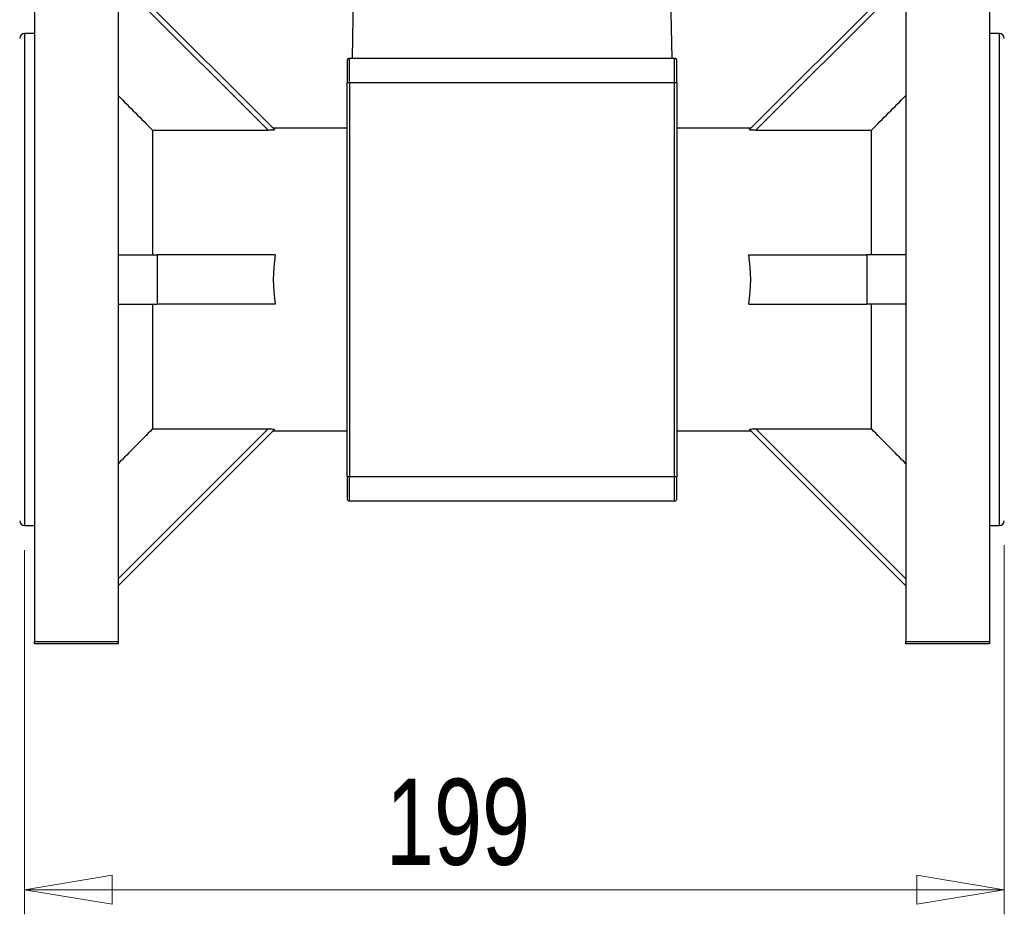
# Model space of a CAD drawing. Header units: millimetres. Extents: x 15 to 415, y 5 to 292.
# Tile 12 of 30: x 175 to 215, y 133 to 169. Entities that reach past the tile are written whole.
import ezdxf

# ---------------------------------------------------------------- set-up
doc = ezdxf.new("R2010")
doc.units = ezdxf.units.MM
doc.styles.add('SLDTEXTSTYLE0', font='TXT', dxfattribs={"width": 0.75})
doc.dimstyles.new('SLDDIMSTYLE0', dxfattribs={"dimtxt": 3.5, "dimasz": 3.556, "dimexe": 0, "dimexo": 0.0625, "dimgap": 0.875, "dimtad": 1, "dimlfac": 5, "dimrnd": 1e-09, "dimzin": 12, "dimdsep": 46, "dimtxsty": 'SLDTEXTSTYLE0', "dimblk1": 'CLOSED', "dimblk2": 'CLOSED', "dimsah": 1, "dimcen": 0.09, "dimadec": 0, "dimazin": 3, "dimtfac": 1, "dimtofl": 0, "dimtmove": 0, "dimatfit": 3, "dimldrblk": 'CLOSED', "dimfxl": 0, "dimfrac": 2, "dimtolj": 1, "dimtzin": 12, "dimarcsym": 0})
doc.dimstyles.new('SLDDIMSTYLE1', dxfattribs={"dimtxt": 3.5, "dimasz": 3.556, "dimexe": 0, "dimexo": 0.0625, "dimgap": 0.875, "dimtad": 1, "dimdec": 0, "dimlfac": 5, "dimrnd": 1e-09, "dimzin": 12, "dimdsep": 46, "dimtxsty": 'SLDTEXTSTYLE0', "dimblk1": 'CLOSED', "dimblk2": 'CLOSED', "dimsah": 1, "dimcen": 0.09, "dimadec": 0, "dimazin": 3, "dimtfac": 1, "dimtofl": 0, "dimtmove": 0, "dimatfit": 3, "dimldrblk": 'CLOSED', "dimfxl": 0, "dimfrac": 2, "dimtolj": 1, "dimtzin": 12, "dimarcsym": 0})
doc.dimstyles.new('SLDDIMSTYLE2', dxfattribs={"dimtxt": 3.5, "dimasz": 3.556, "dimexe": 0, "dimexo": 0.0625, "dimgap": 0.875, "dimtad": 1, "dimdec": 0, "dimlfac": 5, "dimrnd": 1e-09, "dimzin": 12, "dimdsep": 46, "dimtxsty": 'SLDTEXTSTYLE0', "dimblk1": 'CLOSED', "dimblk2": 'CLOSED', "dimsah": 1, "dimcen": 0.09, "dimadec": 0, "dimazin": 3, "dimtfac": 1, "dimtdec": 0, "dimtofl": 0, "dimtmove": 0, "dimatfit": 3, "dimldrblk": 'CLOSED', "dimfxl": 0, "dimfrac": 2, "dimtolj": 1, "dimtzin": 12, "dimarcsym": 0})

# ---------------------------------------------------------------- blocks, each defined once
blk = doc.blocks.new('_Closed')
at = {"color": 0, "linetype": 'ByBlock', "lineweight": -2}
for p, q in [((-1, 0.166667), (0, 0)), ((-1, 0.166667), (-1, -0.166667)), ((0, 0), (-1, -0.166667)), ((0, 0), (-1, 0))]:
    blk.add_line(p, q, dxfattribs=at)
blk = doc.blocks.new('_D')
at = {"color": 7, "linetype": 'Continuous', "lineweight": 18}
for p, q in [((215.286, 147.762), (215.286, 132.762)), ((175.486, 147.562), (175.486, 132.762)), ((175.486, 133.762), (215.286, 133.762))]:
    blk.add_line(p, q, dxfattribs=at)
at = {"color": 7, "linetype": 'Continuous', "lineweight": 18, "xscale": 3.556, "yscale": 3.556, "rotation": 180.0000000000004}
blk.add_blockref('_Closed', (175.486, 133.762), dxfattribs=at)
at = {"color": 7, "linetype": 'Continuous', "lineweight": 18, "xscale": 3.556, "yscale": 3.556}
blk.add_blockref('_Closed', (215.286, 133.762), dxfattribs=at)
at = {"color": 7, "linetype": 'Continuous', "lineweight": 18, "insert": (190.163, 138.273), "char_height": 3.5, "attachment_point": 1, "style": 'SLDTEXTSTYLE0'}
blk.add_mtext('199', dxfattribs=at)
blk = doc.blocks.new('_D_1')
at = {"color": 7, "linetype": 'Continuous', "lineweight": 18}
for p, q in [((174.886, 173.275), (164.286, 173.275)), ((165.286, 143.848), (165.286, 173.275)), ((174.886, 143.848), (164.286, 143.848))]:
    blk.add_line(p, q, dxfattribs=at)
at = {"color": 7, "linetype": 'Continuous', "lineweight": 18, "xscale": 3.556, "yscale": 3.556}
for p, rotation in [((165.286, 173.275), 90.0000000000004), ((165.286, 143.848), 270.0000000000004)]:
    blk.add_blockref('_Closed', p, dxfattribs=dict(at, rotation=rotation))
at = {"color": 7, "linetype": 'Continuous', "lineweight": 18, "insert": (160.774, 155.435), "char_height": 3.5, "attachment_point": 1, "rotation": 90, "style": 'SLDTEXTSTYLE0'}
blk.add_mtext('147', dxfattribs=at)
blk = doc.blocks.new('_D_2')
at = {"color": 7, "linetype": 'Continuous', "lineweight": 18}
for p, q in [((193.762, 189.204), (158.286, 189.204)), ((159.286, 143.848), (159.286, 189.204)), ((174.886, 143.848), (158.286, 143.848))]:
    blk.add_line(p, q, dxfattribs=at)
at = {"color": 7, "linetype": 'Continuous', "lineweight": 18, "xscale": 3.556, "yscale": 3.556}
for p, rotation in [((159.286, 189.204), 90.0000000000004), ((159.286, 143.848), 270.0000000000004)]:
    blk.add_blockref('_Closed', p, dxfattribs=dict(at, rotation=rotation))
at = {"color": 7, "linetype": 'Continuous', "lineweight": 18, "insert": (154.774, 161.152), "char_height": 3.5, "attachment_point": 1, "rotation": 90, "style": 'SLDTEXTSTYLE0'}
blk.add_mtext('227', dxfattribs=at)

msp = doc.modelspace()

# ---------------------------------------------------------------- linework, layer by layer
at = {"color": 7, "linetype": 'Continuous', "lineweight": 25}
for p, q in [((175.8858, 173.2751), (175.8858, 143.8483)), ((179.2858, 173.2751), (179.2858, 143.8483)), ((211.2858, 173.2751), (211.2858, 143.8483)), ((214.6858, 173.2751), (214.6858, 143.8483)), ((179.2858, 171.0117), (185.638, 164.6595)), ((204.9335, 164.6595), (211.2858, 171.0117)), ((185.3848, 164.6299), (179.2858, 170.7289)), ((188.838, 170.5557), (188.7858, 167.5617)), ((201.7858, 167.5617), (201.7335, 170.5557)), ((211.2858, 170.7289), (205.1868, 164.6299)), ((175.8858, 168.5617), (175.4858, 168.5617)), ((215.0858, 168.5617), (214.6858, 168.5617)), ((188.5858, 167.4617), (188.5858, 166.5617)), ((188.6858, 166.5617), (188.6858, 167.5617)), ((188.6858, 167.5617), (201.8858, 167.5617)), ((201.8858, 166.5617), (201.8858, 167.5617)), ((201.9858, 166.5617), (201.9858, 167.4617)), ((188.5858, 150.5617), (188.5858, 166.5617)), ((188.6858, 166.5617), (188.5858, 166.5617)), ((188.6858, 166.5617), (188.6858, 150.5617)), ((201.8858, 166.5617), (188.6858, 166.5617)), ((201.9858, 166.5617), (201.8858, 166.5617)), ((201.8858, 150.5617), (201.8858, 166.5617)), ((201.9858, 166.5617), (201.9858, 150.5617)), ((180.6858, 164.6299), (180.6858, 159.5617)), ((180.6858, 164.6299), (185.3848, 164.6299)), ((188.5858, 164.7117), (185.5858, 164.7117)), ((204.9858, 164.7117), (201.9858, 164.7117)), ((205.1868, 164.6299), (209.8858, 164.6299)), ((209.8858, 159.5617), (209.8858, 164.6299)), ((179.2858, 159.5617), (180.8676, 159.5617)), ((180.8676, 159.5617), (180.8676, 157.5617)), ((185.6676, 159.5617), (180.8676, 159.5617)), ((204.9039, 159.5617), (209.7039, 159.5617)), ((209.7039, 159.5617), (209.7039, 157.5617)), ((211.2858, 159.5617), (209.7039, 159.5617)), ((179.2858, 157.5617), (180.8676, 157.5617)), ((180.6858, 157.5617), (180.6858, 152.4936)), ((185.6676, 157.5617), (180.8676, 157.5617)), ((204.9039, 157.5617), (209.7039, 157.5617)), ((211.2858, 157.5617), (209.7039, 157.5617)), ((209.8858, 152.4936), (209.8858, 157.5617)), ((179.2858, 146.3946), (185.3848, 152.4936)), ((185.638, 152.464), (179.2858, 146.1117)), ((180.6858, 152.4936), (185.3848, 152.4936)), ((185.5858, 152.4117), (188.5858, 152.4117)), ((201.9858, 152.4117), (204.9858, 152.4117)), ((211.2858, 146.1117), (204.9335, 152.464)), ((205.1868, 152.4936), (209.8858, 152.4936)), ((205.1868, 152.4936), (211.2858, 146.3946)), ((188.5858, 150.5617), (188.6858, 150.5617)), ((188.5858, 150.5617), (188.5858, 149.6617)), ((188.6858, 149.5617), (188.6858, 150.5617)), ((188.6858, 150.5617), (201.8858, 150.5617)), ((201.8858, 150.5617), (201.9858, 150.5617)), ((201.8858, 149.5617), (201.8858, 150.5617)), ((201.9858, 149.6617), (201.9858, 150.5617)), ((201.8858, 149.5617), (188.6858, 149.5617)), ((175.4858, 148.5617), (175.8858, 148.5617)), ((214.6858, 148.5617), (215.0858, 148.5617)), ((175.8858, 143.8483), (179.2858, 143.8483)), ((175.8858, 143.7617), (175.8858, 143.8483)), ((179.2858, 143.7617), (175.8858, 143.7617)), ((179.2858, 143.8483), (179.2858, 143.7617)), ((211.2858, 143.8483), (214.6858, 143.8483)), ((211.2858, 143.7617), (211.2858, 143.8483)), ((214.6858, 143.7617), (211.2858, 143.7617)), ((214.6858, 143.8483), (214.6858, 143.7617))]:
    msp.add_line(p, q, dxfattribs=at)
at = {"color": 8, "linetype": 'Continuous', "lineweight": 25}
for p, q in [((175.4858, 168.5617), (175.4858, 148.5617)), ((215.0858, 158.5617), (215.0858, 168.5617)), ((215.0858, 148.5617), (215.0858, 158.5617))]:
    msp.add_line(p, q, dxfattribs=at)
at = {"color": 7, "linetype": 'Continuous', "lineweight": 25}
for centre, radius, start, end in [((175.4858, 168.3617), 0.2, 90, 180), ((215.0858, 168.3617), 0.2, 0, 90), ((188.6858, 167.4617), 0.1, 90, 180), ((201.8858, 167.4617), 0.1, 0, 90), ((191.7358, 158.5617), 6.15, 170.64206, 189.35794), ((198.8358, 158.5617), 6.15, 350.64206, 9.35794), ((188.6858, 149.6617), 0.1, 180, 270), ((201.8858, 149.6617), 0.1, 270, 0), ((175.4858, 148.7617), 0.2, 180, 270), ((215.0858, 148.7617), 0.2, 270, 0)]:
    msp.add_arc(centre, radius, start, end, dxfattribs=at)
for points in [[(179.2858, 166.0452), (179.7529, 165.5739), (180.2197, 165.1022), (180.6858, 164.6299)], [(209.8858, 164.6299), (210.3518, 165.1022), (210.8186, 165.5739), (211.2858, 166.0452)], [(180.6858, 152.4936), (180.2197, 152.0212), (179.7529, 151.5495), (179.2858, 151.0782)], [(211.2858, 151.0782), (210.8186, 151.5495), (210.3518, 152.0212), (209.8858, 152.4936)]]:
    msp.add_open_spline(points, degree=3, dxfattribs=at)
for points, knots in [([(185.638, 164.6595), (185.642, 164.6555), (185.636, 164.6512), (185.6068, 164.6434), (185.5843, 164.64), (185.5336, 164.6348), (185.5047, 164.6329), (185.446, 164.6305), (185.4154, 164.6299), (185.3848, 164.6299)], [0, 0, 0, 0, 0.25, 0.25, 0.5, 0.5, 0.75, 0.75, 1, 1, 1, 1]), ([(205.1868, 164.6299), (205.1561, 164.6299), (205.1259, 164.6304), (205.0666, 164.6329), (205.0383, 164.6348), (204.9998, 164.6387), (204.9879, 164.6402), (204.9668, 164.6435), (204.9574, 164.6453), (204.9357, 164.6511), (204.9295, 164.6555), (204.9335, 164.6595)], [0, 0, 0, 0, 0.25, 0.25, 0.5, 0.5, 0.625, 0.625, 0.75, 0.75, 1, 1, 1, 1]), ([(185.3848, 152.4936), (185.4155, 152.4936), (185.4457, 152.493), (185.5049, 152.4905), (185.5333, 152.4887), (185.5718, 152.4847), (185.5836, 152.4833), (185.6048, 152.48), (185.6141, 152.4781), (185.6359, 152.4723), (185.642, 152.468), (185.638, 152.464)], [0, 0, 0, 0, 0.25, 0.25, 0.5, 0.5, 0.625, 0.625, 0.75, 0.75, 1, 1, 1, 1]), ([(204.9335, 152.464), (204.9295, 152.468), (204.9355, 152.4723), (204.9647, 152.4801), (204.9873, 152.4835), (205.038, 152.4887), (205.0668, 152.4906), (205.1255, 152.493), (205.1561, 152.4936), (205.1868, 152.4936)], [0, 0, 0, 0, 0.25, 0.25, 0.5, 0.5, 0.75, 0.75, 1, 1, 1, 1])]:
    msp.add_open_spline(points, degree=3, knots=knots, dxfattribs=at)

# ---------------------------------------------------------------- dimensions: what is measured, and where the dimension line sits
at = {"color": 7, "linetype": 'Continuous', "lineweight": 18}
for base, p2, dimstyle, picture, middle in [((159.2858, 189.2036), (194.762, 189.2036), 'SLDDIMSTYLE2', '_D_2', (159.2858, 165.0311)), ((165.2858, 173.2751), (175.8858, 173.2751), 'SLDDIMSTYLE1', '_D_1', (165.2858, 159.314))]:
    dim = msp.add_linear_dim(base=base, p1=(175.8858, 143.8483), p2=p2, angle=90, dimstyle=dimstyle, dxfattribs=at)
    dim.commit()
    dim.dimension.update_dxf_attribs({"geometry": picture, "text_midpoint": middle, "dimtype": 160})
dim = msp.add_linear_dim(base=(215.2858, 133.7617), p1=(175.4858, 148.5617), p2=(215.2858, 148.7617), dimstyle='SLDDIMSTYLE0', dxfattribs=at)
dim.commit()
dim.dimension.update_dxf_attribs({"geometry": '_D', "text_midpoint": (194.0426, 133.7617), "dimtype": 160})

doc.saveas('drawing.dxf')
